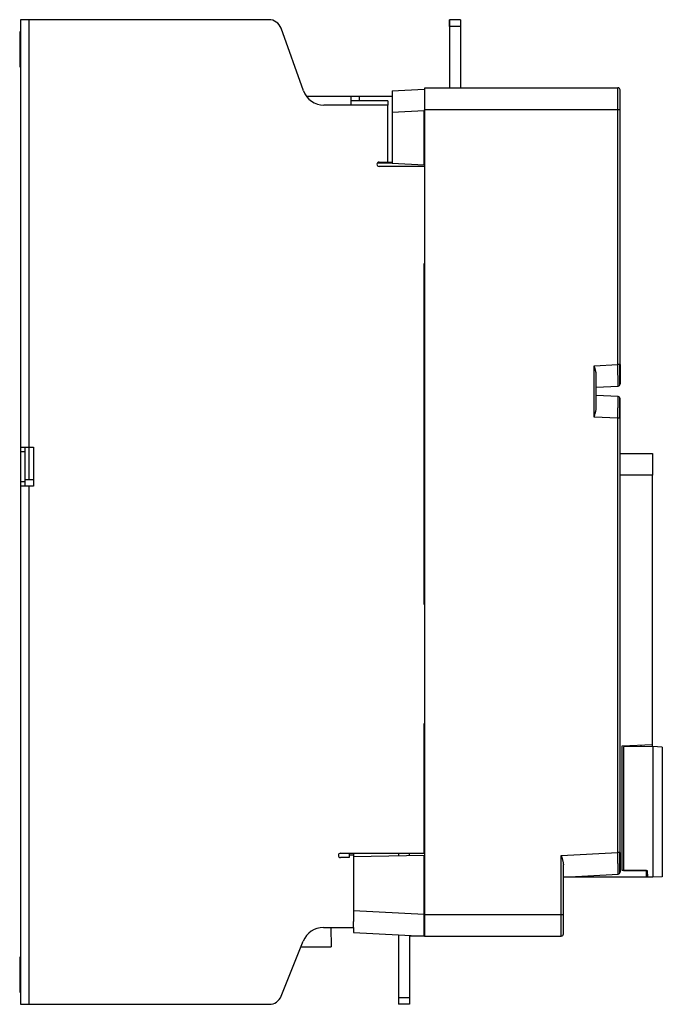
# Model space of a CAD drawing. Header units: millimetres. Extents: x 4 to 301, y 4 to 459.
import ezdxf

# ---------------------------------------------------------------- set-up
doc = ezdxf.new("R2010")
doc.units = ezdxf.units.MM

msp = doc.modelspace()

# ---------------------------------------------------------------- linework, layer by layer
at = {"color": 7, "linetype": 'Continuous', "lineweight": 25}
for p, q in [((8.62, 459.32), (4.62, 459.32)), ((4.62, 459.32), (4.62, 261.82)), ((8.62, 261.82), (8.62, 459.32)), ((119.4, 459.32), (8.62, 459.32)), ((135.45, 426.43), (125.05, 455.35)), ((202.92, 459.24), (202.91, 459.24)), ((202.91, 456.24), (202.91, 459.24)), ((202.92, 456.24), (202.91, 456.24)), ((202.91, 456.24), (202.91, 427.84)), ((207.92, 459.32), (202.92, 459.32)), ((202.92, 459.32), (202.92, 456.32)), ((202.92, 456.32), (207.92, 456.32)), ((202.92, 456.32), (202.92, 427.84)), ((207.92, 459.32), (207.92, 456.32)), ((207.92, 456.32), (207.92, 427.84)), ((4.62, 453.7), (4.32, 453.7)), ((4.32, 453.7), (4.32, 437.53)), ((4.32, 437.53), (4.62, 437.53)), ((191.52, 417.84), (191.52, 427.84)), ((191.52, 427.84), (280.67, 427.84)), ((280.67, 417.84), (280.67, 427.84)), ((157.32, 423.82), (136.86, 423.82)), ((157.32, 423.82), (157.32, 419.82)), ((161.32, 423.82), (157.32, 423.82)), ((161.32, 421.82), (161.32, 423.82)), ((176.32, 423.82), (161.32, 423.82)), ((176.32, 426.42), (191.22, 427.2)), ((176.32, 426.42), (176.32, 416.44)), ((191.22, 427.2), (191.52, 427.22)), ((174.32, 419.82), (144.86, 419.82)), ((161.32, 421.82), (157.32, 421.82)), ((174.32, 421.82), (161.32, 421.82)), ((174.32, 421.82), (174.32, 419.82)), ((174.32, 393.52), (174.32, 419.82)), ((191.22, 417.22), (176.32, 416.44)), ((176.32, 416.44), (176.32, 392.87)), ((191.22, 417.66), (191.22, 417.22)), ((191.22, 392.09), (191.22, 417.22)), ((191.52, 45.82), (191.52, 417.84)), ((191.52, 417.84), (280.67, 417.84)), ((280.67, 300.01), (280.67, 417.84)), ((280.67, 417.84), (281.67, 417.84)), ((281.67, 300.01), (281.67, 417.84)), ((176.32, 392.87), (169.44, 392.99)), ((170.32, 393.52), (174.32, 393.52)), ((191.52, 391.52), (170.32, 391.52)), ((174.32, 393.52), (176.32, 393.52)), ((191.22, 392.09), (176.32, 392.87)), ((191.52, 392.07), (191.22, 392.09)), ((191.52, 346.62), (191.22, 346.62)), ((191.22, 189.12), (191.22, 346.62)), ((269.66, 299.43), (280.67, 300.01)), ((269.66, 275.71), (269.66, 299.43)), ((281.67, 300.01), (280.67, 300.01)), ((270.66, 280.03), (270.66, 295.12)), ((270.66, 289.47), (280.72, 290)), ((280.72, 285.15), (270.66, 285.68)), ((280.67, 275.14), (269.66, 275.71)), ((281.67, 275.14), (280.67, 275.14)), ((280.67, 74.46), (280.67, 275.14)), ((281.67, 74.46), (281.67, 275.14)), ((4.62, 261.82), (8.62, 261.82)), ((4.62, 261.82), (4.62, 259.82)), ((4.62, 259.82), (6.62, 259.82)), ((4.62, 259.82), (4.62, 245.82)), ((6.62, 261.82), (6.62, 259.82)), ((6.62, 259.82), (6.62, 245.82)), ((8.62, 261.82), (10.62, 261.82)), ((10.62, 261.82), (10.62, 243.82)), ((191.52, 258.02), (191.22, 257.94)), ((281.67, 258.83), (296.66, 258.83)), ((191.22, 252.76), (191.52, 252.84)), ((6.62, 245.82), (4.62, 245.82)), ((4.62, 245.82), (4.62, 243.82)), ((6.62, 246.82), (8.62, 246.82)), ((6.62, 245.82), (6.62, 243.82)), ((8.62, 246.82), (10.62, 246.82)), ((191.22, 248.93), (191.52, 249.01)), ((296.66, 124.45), (296.66, 248.83)), ((8.62, 243.82), (4.62, 243.82)), ((4.62, 243.82), (4.62, 4.32)), ((8.62, 4.32), (8.62, 243.82)), ((10.62, 243.82), (8.62, 243.82)), ((191.52, 189.12), (191.22, 189.12)), ((191.52, 134.12), (191.22, 134.12)), ((191.22, 74.12), (191.22, 134.12)), ((282.66, 123.72), (296.66, 124.45)), ((282.66, 66.13), (282.66, 123.72)), ((296.74, 123.41), (283.16, 123.29)), ((283.16, 123.29), (283.16, 66.13)), ((288.91, 124.04), (288.91, 123.34)), ((291.41, 123.36), (291.41, 124.17)), ((296.46, 124.44), (296.46, 123.41)), ((296.74, 123.41), (296.74, 63.04)), ((301.16, 123.18), (296.74, 123.41)), ((301.16, 123.18), (301.16, 63.28)), ((152.52, 74.12), (191.22, 74.12)), ((156.52, 74.12), (156.52, 73.22)), ((156.52, 73.22), (156.52, 72.12)), ((158.52, 73.22), (156.52, 73.22)), ((158.52, 74.12), (158.52, 73.22)), ((158.52, 73.22), (158.52, 72.45)), ((191.21, 73.03), (158.52, 72.45)), ((179.34, 74.12), (179.34, 72.82)), ((179.35, 74.12), (179.35, 72.82)), ((184.35, 72.91), (184.35, 74.12)), ((191.21, 45.8), (191.21, 73.03)), ((254.46, 73.09), (280.67, 74.46)), ((254.46, 45.82), (254.46, 73.09)), ((281.67, 74.46), (280.67, 74.46)), ((156.52, 72.12), (152.52, 72.12)), ((158.52, 72.45), (158.52, 47.52)), ((255.46, 45.82), (255.46, 68.77)), ((255.46, 63.13), (280.72, 64.45)), ((293.86, 66.13), (282.66, 66.13)), ((283.16, 66.13), (294.16, 66.13)), ((293.86, 63.13), (293.86, 66.13)), ((293.86, 65.02), (294.16, 65.03)), ((294.16, 66.13), (294.32, 63.09)), ((294.16, 65.03), (294.16, 63.09)), ((294.22, 65.03), (294.16, 65.03)), ((293.86, 63.13), (255.51, 63.13)), ((294.16, 63.09), (291.93, 63.13)), ((294.32, 63.09), (294.16, 63.09)), ((296.74, 63.04), (294.32, 63.09)), ((301.16, 63.28), (296.74, 63.04)), ((191.21, 45.8), (158.52, 47.52)), ((158.52, 47.52), (158.52, 42.61)), ((191.21, 35.82), (191.21, 45.8)), ((191.52, 45.82), (254.46, 45.82)), ((191.52, 35.82), (191.52, 45.82)), ((254.46, 45.82), (255.46, 45.82)), ((254.46, 35.82), (254.46, 45.82)), ((158.52, 39.82), (158.52, 42.61)), ((144.6, 39.82), (158.52, 39.82)), ((148.07, 39.82), (148.15, 30.92)), ((158.52, 39.82), (158.52, 37.53)), ((158.52, 37.53), (191.21, 35.82)), ((179.34, 36.44), (179.35, 7.33)), ((191.52, 39.07), (191.21, 39.06)), ((125.13, 8.09), (135.31, 33.53)), ((184.35, 36.18), (184.35, 7.33)), ((184.81, 36.15), (184.81, 35.82)), ((191.52, 35.82), (184.81, 35.82)), ((191.52, 35.82), (254.46, 35.82)), ((134.27, 30.92), (148.15, 30.92)), ((4.62, 26.1), (4.33, 26.1)), ((4.33, 26.1), (4.33, 9.93)), ((4.33, 9.93), (4.62, 9.93)), ((179.34, 7.34), (179.34, 4.34)), ((184.35, 7.33), (179.35, 7.33)), ((179.35, 7.33), (179.35, 4.33)), ((184.35, 7.33), (184.35, 4.33)), ((4.62, 4.32), (8.62, 4.32)), ((8.62, 4.32), (119.56, 4.32)), ((179.34, 4.34), (179.35, 4.34)), ((184.35, 4.33), (179.35, 4.33))]:
    msp.add_line(p, q, dxfattribs=at)
at = {"color": 8, "linetype": 'Continuous', "lineweight": 25}
for p, q in [((8.62, 246.82), (8.62, 261.82)), ((296.66, 248.83), (281.67, 248.83))]:
    msp.add_line(p, q, dxfattribs=at)
at = {"color": 7, "linetype": 'Continuous', "lineweight": 25}
for centre, radius, start, end in [((119.4, 453.32), 6, 19.786, 90), ((280.67, 426.84), 1, 0, 90), ((144.86, 429.82), 10, 199.786, 270), ((170.32, 392.52), 1, 90, 270), ((280.67, 291), 1, 273, 360), ((280.67, 284.15), 1, 0, 87), ((152.52, 73.12), 1, 90, 270), ((280.67, 65.45), 1, 273, 0), ((144.6, 29.82), 10, 90, 158.1847), ((254.46, 36.82), 1, 270, 0), ((119.56, 10.32), 6, 270, 338.1847)]:
    msp.add_arc(centre, radius, start, end, dxfattribs=at)
for points, knots in [([(281.67, 417.84), (281.67, 419.02), (281.67, 420.19), (281.67, 422.37), (281.67, 423.37), (281.67, 425.04), (281.67, 425.7), (281.67, 426.6), (281.67, 426.84), (281.67, 426.84)], [0, 0, 0, 0, 0.25, 0.25, 0.5, 0.5, 0.75, 0.75, 1, 1, 1, 1]), ([(270.66, 295.12), (270.66, 295.18), (270.66, 295.31), (270.64, 295.51), (270.62, 295.72), (270.59, 295.94), (270.56, 296.18), (270.51, 296.43), (270.45, 296.69), (270.39, 296.97), (270.3, 297.33), (270.17, 297.79), (270.02, 298.3), (269.84, 298.86), (269.73, 299.22), (269.66, 299.43)], [0, 0, 0, 0, 0.044576, 0.091901, 0.141988, 0.19485, 0.250495, 0.308932, 0.370168, 0.434209, 0.501061, 0.617246, 0.750039, 0.853842, 1, 1, 1, 1]), ([(280.72, 290), (280.72, 290), (280.72, 290), (280.72, 290.02), (280.72, 290.05), (280.72, 290.08), (280.72, 290.13), (280.72, 290.19), (280.72, 290.26), (280.72, 290.35), (280.72, 290.44), (280.72, 290.55), (280.72, 290.66), (280.72, 290.79), (280.72, 290.93), (280.72, 291.08), (280.71, 291.25), (280.71, 291.42), (280.71, 291.61), (280.71, 291.81), (280.71, 292.01), (280.71, 292.23), (280.71, 292.46), (280.71, 292.81), (280.7, 293.29), (280.7, 293.95), (280.7, 294.68), (280.69, 295.29), (280.69, 295.77), (280.69, 296.1), (280.69, 296.46), (280.68, 296.85), (280.68, 297.29), (280.68, 297.76), (280.68, 298.27), (280.67, 298.82), (280.67, 299.4), (280.67, 299.8), (280.67, 300.01)], [0, 0, 0, 0, 0.020722, 0.041545, 0.062468, 0.083492, 0.104616, 0.125842, 0.147168, 0.168594, 0.190122, 0.211751, 0.23348, 0.255311, 0.277242, 0.299275, 0.321409, 0.343644, 0.36598, 0.388418, 0.410957, 0.433597, 0.456339, 0.479182, 0.53174, 0.586115, 0.642308, 0.700318, 0.720839, 0.74346, 0.76818, 0.794999, 0.823918, 0.854936, 0.888054, 0.92327, 0.960586, 1, 1, 1, 1]), ([(281.6, 293.36), (281.6, 293.37), (281.6, 293.76), (281.6, 294.79), (281.6, 296.39), (281.6, 298.17), (281.6, 299.4), (281.6, 300.01)], [0, 0, 0, 0, 0.0041794, 0.2531345, 0.5020633, 0.7510547, 1, 1, 1, 1]), ([(281.67, 300.01), (281.67, 299.91), (281.67, 299.7), (281.67, 299.38), (281.67, 299.07), (281.67, 298.76), (281.67, 298.45), (281.67, 297.94), (281.67, 297.25), (281.67, 296.4), (281.67, 295.57), (281.67, 294.8), (281.67, 294.08), (281.67, 293.25), (281.67, 292.37), (281.67, 291.74), (281.67, 291.37), (281.67, 291.2), (281.67, 291.1), (281.67, 291.04), (281.67, 291), (281.67, 291), (281.67, 291)], [0, 0, 0, 0, 0.0222424, 0.0444254, 0.0665758, 0.0887205, 0.1108865, 0.1331007, 0.1978816, 0.262412, 0.327151, 0.3922106, 0.4563905, 0.5210087, 0.6381161, 0.755461, 0.8127725, 0.8708567, 0.9033322, 0.9356262, 0.967821, 1, 1, 1, 1]), ([(281.6, 290.63), (281.6, 290.67), (281.6, 290.74), (281.6, 291.3), (281.6, 292.15), (281.6, 292.96), (281.6, 293.36)], [0, 0, 0, 0, 0.251107, 0.502156, 0.753147, 1, 1, 1, 1]), ([(280.67, 275.14), (280.67, 275.24), (280.67, 275.45), (280.67, 275.76), (280.67, 276.06), (280.67, 276.34), (280.68, 276.61), (280.68, 276.88), (280.68, 277.13), (280.68, 277.37), (280.68, 277.6), (280.68, 277.82), (280.68, 278.02), (280.68, 278.22), (280.69, 278.4), (280.69, 278.58), (280.69, 278.74), (280.69, 279.15), (280.69, 279.79), (280.7, 280.6), (280.7, 281.34), (280.7, 281.95), (280.71, 282.46), (280.71, 282.89), (280.71, 283.29), (280.71, 283.65), (280.71, 283.97), (280.72, 284.25), (280.72, 284.49), (280.72, 284.7), (280.72, 284.86), (280.72, 284.99), (280.72, 285.08), (280.72, 285.14), (280.72, 285.14), (280.72, 285.15)], [0, 0, 0, 0, 0.020223, 0.039791, 0.058705, 0.076963, 0.094568, 0.111517, 0.127812, 0.143452, 0.158437, 0.172768, 0.186444, 0.199465, 0.211832, 0.223544, 0.234601, 0.245003, 0.308036, 0.368207, 0.425518, 0.479968, 0.522184, 0.564031, 0.605508, 0.646615, 0.687353, 0.727722, 0.767723, 0.807355, 0.846619, 0.885515, 0.924044, 0.962205, 1, 1, 1, 1]), ([(281.6, 282.31), (281.6, 282.52), (281.6, 283.14), (281.6, 283.84), (281.6, 284.41), (281.6, 284.48), (281.6, 284.52)], [0, 0, 0, 0, 0.1518693, 0.4345449, 0.7172951, 1, 1, 1, 1]), ([(281.6, 275.14), (281.6, 275.75), (281.6, 276.98), (281.6, 278.75), (281.6, 280.37), (281.6, 281.58), (281.6, 282.13), (281.6, 282.31)], [0, 0, 0, 0, 0.224107, 0.448166, 0.672178, 0.896271, 1, 1, 1, 1]), ([(281.67, 275.14), (281.67, 275.23), (281.67, 275.43), (281.67, 275.71), (281.67, 276), (281.67, 276.29), (281.67, 276.58), (281.67, 276.86), (281.67, 277.14), (281.67, 277.42), (281.67, 277.7), (281.67, 277.98), (281.67, 278.25), (281.67, 278.94), (281.67, 280.02), (281.67, 281.16), (281.67, 282.39), (281.67, 283.14), (281.67, 283.6), (281.67, 283.77), (281.67, 283.91), (281.67, 284.02), (281.67, 284.09), (281.67, 284.14), (281.67, 284.15), (281.67, 284.15)], [0, 0, 0, 0, 0.020417, 0.040849, 0.06129, 0.081737, 0.102188, 0.122637, 0.143083, 0.16352, 0.183951, 0.204377, 0.224798, 0.245216, 0.36153, 0.480199, 0.552189, 0.738147, 0.775407, 0.812719, 0.850089, 0.887518, 0.924992, 0.962493, 1, 1, 1, 1]), ([(269.66, 275.71), (269.69, 275.82), (269.76, 276.02), (269.85, 276.31), (269.93, 276.56), (269.99, 276.78), (270.1, 277.11), (270.23, 277.55), (270.37, 278.08), (270.48, 278.55), (270.56, 278.97), (270.62, 279.35), (270.65, 279.7), (270.66, 279.92), (270.66, 280.03)], [0, 0, 0, 0, 0.073267, 0.138603, 0.196008, 0.245482, 0.287024, 0.426418, 0.548221, 0.653482, 0.751254, 0.841569, 0.924467, 1, 1, 1, 1]), ([(296.66, 258.83), (296.66, 258.83), (296.66, 258.83), (296.66, 258.81), (296.66, 258.79), (296.66, 258.76), (296.66, 258.71), (296.66, 258.63), (296.66, 258.45), (296.66, 258.14), (296.66, 257.72), (296.66, 257.04), (296.66, 255.95), (296.66, 254.61), (296.66, 253.44), (296.66, 252.53), (296.66, 251.6), (296.66, 250.77), (296.66, 250.05), (296.66, 249.44), (296.66, 249.03), (296.66, 248.83)], [0, 0, 0, 0, 0.019453, 0.038872, 0.058275, 0.077679, 0.097104, 0.116567, 0.178313, 0.240094, 0.304415, 0.368769, 0.500007, 0.631244, 0.695565, 0.75992, 0.821667, 0.883447, 0.922314, 0.961117, 1, 1, 1, 1]), ([(254.46, 73.09), (254.49, 72.98), (254.56, 72.78), (254.65, 72.49), (254.73, 72.24), (254.79, 72.03), (254.9, 71.69), (255.03, 71.25), (255.17, 70.72), (255.27, 70.26), (255.36, 69.84), (255.41, 69.46), (255.45, 69.11), (255.46, 68.88), (255.46, 68.77)], [0, 0, 0, 0, 0.072878, 0.138019, 0.195424, 0.245093, 0.287027, 0.425583, 0.548226, 0.651652, 0.748373, 0.838539, 0.922338, 1, 1, 1, 1]), ([(280.72, 64.45), (280.72, 64.45), (280.72, 64.45), (280.72, 64.47), (280.72, 64.5), (280.72, 64.53), (280.72, 64.58), (280.72, 64.64), (280.72, 64.71), (280.72, 64.8), (280.72, 64.89), (280.72, 65), (280.72, 65.11), (280.72, 65.24), (280.72, 65.38), (280.72, 65.53), (280.71, 65.7), (280.71, 65.87), (280.71, 66.06), (280.71, 66.26), (280.71, 66.46), (280.71, 66.68), (280.71, 66.91), (280.71, 67.28), (280.7, 67.83), (280.7, 68.61), (280.69, 69.48), (280.69, 70.23), (280.69, 70.8), (280.69, 71.18), (280.68, 71.61), (280.68, 72.09), (280.68, 72.61), (280.67, 73.19), (280.67, 73.81), (280.67, 74.24), (280.67, 74.46)], [0, 0, 0, 0, 0.020723, 0.041546, 0.062471, 0.083495, 0.104621, 0.125847, 0.147174, 0.168601, 0.19013, 0.211759, 0.23349, 0.255321, 0.277254, 0.299288, 0.321423, 0.343659, 0.365996, 0.388434, 0.410974, 0.433616, 0.456358, 0.479202, 0.539117, 0.602161, 0.668336, 0.737642, 0.760804, 0.786719, 0.815386, 0.846805, 0.880977, 0.9179, 0.957574, 1, 1, 1, 1]), ([(281.6, 67.81), (281.6, 67.82), (281.6, 68.21), (281.6, 69.24), (281.6, 70.84), (281.6, 72.62), (281.6, 73.85), (281.6, 74.46)], [0, 0, 0, 0, 0.004181, 0.253135, 0.502065, 0.751055, 1, 1, 1, 1]), ([(281.67, 74.46), (281.67, 74.36), (281.67, 74.15), (281.67, 73.83), (281.67, 73.52), (281.67, 73.21), (281.67, 72.9), (281.67, 72.39), (281.67, 71.7), (281.67, 70.85), (281.67, 70.02), (281.67, 69.25), (281.67, 68.53), (281.67, 67.7), (281.67, 66.82), (281.67, 66.19), (281.67, 65.82), (281.67, 65.65), (281.67, 65.55), (281.67, 65.49), (281.67, 65.45), (281.67, 65.45), (281.67, 65.45)], [0, 0, 0, 0, 0.022242, 0.044425, 0.066576, 0.088721, 0.110887, 0.133101, 0.197882, 0.262412, 0.327151, 0.392211, 0.456391, 0.521009, 0.638116, 0.755461, 0.812772, 0.870857, 0.903332, 0.935626, 0.967821, 1, 1, 1, 1]), ([(281.6, 65.08), (281.6, 65.12), (281.6, 65.19), (281.6, 65.75), (281.6, 66.6), (281.6, 67.41), (281.6, 67.81)], [0, 0, 0, 0, 0.251107, 0.502157, 0.753146, 1, 1, 1, 1]), ([(255.46, 36.82), (255.46, 36.82), (255.46, 37.05), (255.46, 37.95), (255.46, 38.62), (255.46, 40.29), (255.46, 41.29), (255.46, 43.46), (255.46, 44.64), (255.46, 45.82)], [0, 0, 0, 0, 0.25, 0.25, 0.5, 0.5, 0.75, 0.75, 1, 1, 1, 1])]:
    msp.add_open_spline(points, degree=3, knots=knots, dxfattribs=at)

doc.saveas('drawing.dxf')
